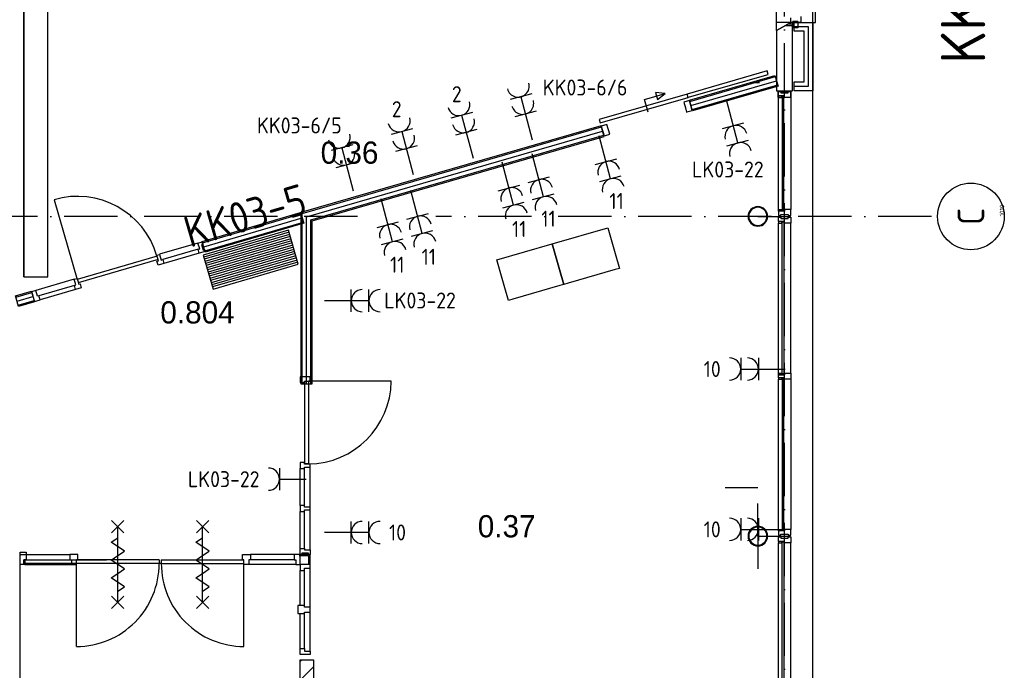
# Model space of a CAD drawing. Header units: millimetres. Extents: x -6587 to 112885, y 244 to 84344.
# Tile 30 of 47: x 75487 to 86566, y 14858 to 22184. Entities that reach past the tile are written whole.
import ezdxf
from ezdxf.enums import TextEntityAlignment as Align

# ---------------------------------------------------------------- set-up
doc = ezdxf.new("R2010")
doc.units = ezdxf.units.MM
doc.header["$LTSCALE"] = 100
doc.linetypes.add('DASHDOT', pattern=[9, 6, -1.5, 0, -1.5])
doc.layers.get('0').update_dxf_attribs({"linetype": 'CONTINUOUS'})
for name, color, linetype in [('AL$7----_STRAMIEN', 1, 'DASHDOT'), ('ALN-----_BLOCKNAAM', 2, 'CONTINUOUS'), ('BOUW', 8, 'CONTINUOUS'), ('EB6220--_ATTRIB', 2, 'CONTINUOUS'), ('EB62203-_ATTRIB', 2, 'CONTINUOUS'), ('EB63105-_ATTRIB', 2, 'CONTINUOUS'), ('EL6220--_KRACHT', 2, 'CONTINUOUS'), ('EL62203-_KRACHT-WCD230', 3, 'CONTINUOUS'), ('EL63105-_LICHT-KAST', 3, 'CONTINUOUS'), ('KABELGOOT', 8, 'CONTINUOUS'), ('TEKST18', 1, 'CONTINUOUS')]:
    doc.layers.add(name, color=color, linetype=linetype)
doc.styles.add('1_8', font='iso', dxfattribs={"width": 0.7, "height": 1.8})
doc.styles.add('3_5', font='iso', dxfattribs={"height": 3.5})
doc.styles.add('BURO-025', font='BUROFONT.shx', dxfattribs={"height": 250})
doc.styles.add('MAATVOERING', font='iso.shx')
doc.styles.add('NORATT', font='isocp.shx')
doc.styles.get("Standard").update_dxf_attribs({"font": 'iso.shx'})

# ---------------------------------------------------------------- blocks, each defined once
blk = doc.blocks.new('ES3W2A')
at = {"ltscale": 0.5}
for p, q in [((1.25, 2), (-1.25, 2)), ((0, 2), (0, -3)), ((1.25, 0), (-1.25, 0))]:
    blk.add_line(p, q, dxfattribs=at)
for centre in [(0, 3.25), (0, 1.25)]:
    blk.add_arc(centre, 1.25, 180, 0, dxfattribs=at)
at = {"ltscale": 0.5, "style": '1_8'}
for tag, flags, p in [('VERMOGEN', 9, (-2.5, 5)), ('GROEP', 8, (0, 5)), ('SCHAK', 8, (2.5, 5)), ('GELIJK', 9, (5, 5)), ('KAST', 9, (7, 5)), ('TAL', 8, (2.5, 5))]:
    blk.add_attdef(tag, text='', height=1.8, rotation=90, dxfattribs=dict(at, flags=flags)).set_placement(p, align=Align.MIDDLE_CENTER)
at = {"ltscale": 0.5, "style": '1_8', "width": 0.7, "flags": 8}
blk.add_attdef('DOEL', text='', height=1.8, rotation=90, dxfattribs=at).set_placement((-2.5, 5), align=Align.MIDDLE_LEFT)
at = {"ltscale": 0.5, "style": '1_8', "flags": 9}
blk.add_attdef('M_CODE', text='', height=1.8, dxfattribs=at).set_placement((0, 0), align=Align.MIDDLE_CENTER)
blk = doc.blocks.new('ES111261')
for p, q in [((-5, 1.75), (5, 1.75)), ((-5, 1.5), (5, 1.5)), ((-5, 1.25), (5, 1.25)), ((-5, 1), (5, 1)), ((-5, 0.75), (5, 0.75)), ((-5, 0.5), (5, 0.5)), ((-5, 0.25), (5, 0.25)), ((-5, 0), (5, 0)), ((-5, -0.25), (5, -0.25)), ((-5, -0.5), (5, -0.5)), ((-5, -0.75), (5, -0.75)), ((-5, -1), (5, -1)), ((-5, -1.25), (5, -1.25)), ((-5, -1.5), (5, -1.5)), ((-5, -1.75), (5, -1.75)), ((-5, -2), (5, -2))]:
    blk.add_line(p, q)
blk.add_lwpolyline([(-5, -2), (5, -2), (5, 2), (-5, 2)], close=True)
for tag, height, style, flags, p in [('GROEPI', 1.8, '1_8', 9, (0, 9.5)), ('GROEP', 1.8, '1_8', 8, (0, 7.5)), ('CODE', 3.5, '3_5', 8, (0, 4.5)), ('M_CODE', 1.8, '1_8', 9, (0, 0)), ('KAST', 1.8, '1_8', 9, (0, -3.5)), ('VERMOGEN', 1.8, '1_8', 9, (0, -5.5)), ('DOEL', 1.8, '1_8', 9, (0, -7.5)), ('VERMOGENI', 1.8, '1_8', 9, (0, -9.5)), ('DOELI', 1.8, '1_8', 9, (0, -11.5))]:
    blk.add_attdef(tag, text='', height=height, dxfattribs=dict(style=style, flags=flags)).set_placement(p, align=Align.MIDDLE_CENTER)
at = {"style": '1_8', "flags": 9}
blk.add_attdef('RUIMTE', text='', height=1.8, dxfattribs=at).set_placement((0, -9.5), align=Align.MIDDLE)
blk = doc.blocks.new('ES3W1A')
for p, q in [((1.25, 0), (-1.25, 0)), ((0, 0), (0, -3))]:
    blk.add_line(p, q)
blk.add_arc((0, 1.25), 1.25, 180, 0)
at = {"style": '1_8'}
for tag, flags, p in [('VERMOGEN', 9, (-2.5, 3)), ('GROEP', 8, (0, 3)), ('SCHAK', 8, (2.5, 3)), ('GELIJK', 9, (5, 3)), ('KAST', 9, (7, 3)), ('TAL', 8, (2.5, 3))]:
    blk.add_attdef(tag, text='', height=1.8, rotation=90, dxfattribs=dict(at, flags=flags)).set_placement(p, align=Align.MIDDLE_CENTER)
at = {"style": '1_8', "width": 0.7, "flags": 8}
blk.add_attdef('DOEL', text='', height=1.8, rotation=90, dxfattribs=at).set_placement((-2.5, 3), align=Align.MIDDLE_LEFT)
at = {"style": '1_8', "flags": 9}
blk.add_attdef('M_CODE', text='', height=1.8, dxfattribs=at).set_placement((0, 0), align=Align.MIDDLE_CENTER)
blk = doc.blocks.new('ES111271')
at = {"color": 0, "ltscale": 0.5}
blk.add_line((0, 15), (0, -15), dxfattribs=at)
at = {"color": 0}
blk.add_line((0, 15), (0, -15), dxfattribs=at)
for points in [[(-1.87, 8), (0, 15), (1.87, 8)], [(-1.87, 8), (0, 15), (1.87, 8)], [(1.87, -8), (0, -15), (-1.87, -8)], [(1.87, -8), (0, -15), (-1.87, -8)]]:
    blk.add_lwpolyline(points, close=True, dxfattribs=at)
at = {"color": 0, "ltscale": 0.5, "style": 'NORATT', "flags": 8}
blk.add_attdef('KAST-1', text='', height=5, rotation=270, dxfattribs=at).set_placement((0, 17.5), align=Align.MIDDLE_RIGHT)
at = {"color": 0, "flags": 8}
blk.add_attdef('KAST-1', text='', height=5, rotation=270, dxfattribs=at).set_placement((0, 17.5), align=Align.MIDDLE_RIGHT)
at = {"ltscale": 0.5, "style": 'NORATT', "flags": 9}
for tag in ['GELIJKI', 'TAL']:
    blk.add_attdef(tag, text='', height=1.8, rotation=90, dxfattribs=at).set_placement((5, 16.75), align=Align.MIDDLE_CENTER)
at = {"ltscale": 0.5, "style": 'NORATT'}
for tag, height, flags, p in [('GROEPI', 1.8, 9, (0, 9.5)), ('GROEP', 1.8, 8, (0, 7.5)), ('CODE', 3.5, 8, (0, 4.5)), ('M_CODE', 1.8, 9, (0, 0)), ('KAST', 1.8, 9, (0, -3.5)), ('VERMOGEN', 1.8, 9, (0, -5.5)), ('DOEL', 1.8, 9, (0, -7.5)), ('VERMOGENI', 1.8, 9, (0, -9.5)), ('DOELI', 1.8, 9, (0, -11.5))]:
    blk.add_attdef(tag, text='', height=height, dxfattribs=dict(at, flags=flags)).set_placement(p, align=Align.MIDDLE_CENTER)
at = {"color": 0, "ltscale": 0.5, "style": 'NORATT', "flags": 8}
blk.add_attdef('KAST-2', text='', height=5, rotation=270, dxfattribs=at).set_placement((0, -17.5), align=Align.MIDDLE_LEFT)
at = {"color": 0, "flags": 8}
blk.add_attdef('KAST-2', text='', height=5, rotation=270, dxfattribs=at).set_placement((0, -17.5), align=Align.MIDDLE_LEFT)
blk = doc.blocks.new('VER90')
at = {"linetype": 'Continuous'}
blk.add_lwpolyline([(45, 139), (-45, 139), (-45, 67), (-28, 67), (-28, 0), (28, 0), (28, 67), (45, 67)], close=True, dxfattribs=at)
at = {"layer": 'ALN-----_BLOCKNAAM', "linetype": 'Continuous'}
blk.add_text('VER90', height=1, dxfattribs=at).set_placement((0, 0))
blk = doc.blocks.new('BU11467H02')
at = {"linetype": 'Continuous'}
blk.add_lwpolyline([(33.5, 114), (-33.5, 114), (-33.5, 67), (-16.5, 67), (-16.5, 0), (16.5, 0), (16.5, 67), (33.5, 67)], close=True, dxfattribs=at)
blk = doc.blocks.new('1010')
at = {"layer": 'AL$7----_STRAMIEN', "color": 7, "linetype": 'Continuous'}
blk.add_circle((0, 750), 750, dxfattribs=at)
at = {"layer": 'AL$7----_STRAMIEN', "color": 3, "linetype": 'Continuous'}
blk.add_attdef('STR-NAAM', text='', height=600, rotation=360, dxfattribs=at).set_placement((0, 750), align=Align.MIDDLE)
at = {"layer": 'ALN-----_BLOCKNAAM', "linetype": 'Continuous'}
blk.add_text('1010', height=100, dxfattribs=at).set_placement((0, 0))

msp = doc.modelspace()

# ---------------------------------------------------------------- hatches: boundary and pattern name
at = {"layer": 'BOUW'}
h = msp.add_hatch(dxfattribs=at)
h.set_pattern_fill('PREFBET', color=256, style=0)
h.set_pattern_definition([(45, (90833.4, 33936.04), (-106.066, 106.066), [])])
h.paths.add_polyline_path([(78643, 10274), (78793, 10274), (78793, 14976), (78643, 14976)])

# ---------------------------------------------------------------- linework, layer by layer
at = {"layer": 'AL$7----_STRAMIEN', "color": 1}
for p, q in [((84093, 6018), (84093, 77760)), ((79288, 19969), (64878, 19969)), ((85745, 19969), (80171, 19969))]:
    msp.add_line(p, q, dxfattribs=at)
at = {"layer": 'BOUW'}
for p, q in [((84413, 8849), (84413, 58089)), ((84003, 22062), (84003, 23276)), ((84443, 22154), (84443, 23184)), ((84163, 22154), (84163, 22204)), ((84188, 22093), (84188, 22164)), ((84188, 22164), (84244, 22164)), ((84188, 22164), (84188, 22154)), ((84244, 22164), (84188, 22164)), ((84244, 22164), (84244, 22093)), ((84244, 22154), (84244, 22164)), ((84277, 22221), (84277, 22154)), ((84003, 22062), (84163, 22154)), ((84163, 22154), (84003, 22154)), ((84163, 22154), (84003, 22062)), ((84003, 22062), (84003, 21384)), ((84101, 22118), (84183, 22118)), ((84135, 22138), (84183, 22138)), ((84188, 22154), (84163, 22154)), ((84183, 22154), (84163, 22154)), ((84183, 21384), (84183, 22154)), ((84188, 22154), (84188, 22154)), ((84244, 22093), (84188, 22093)), ((84203, 22154), (84413, 22154)), ((84203, 22054), (84203, 22154)), ((84363, 22104), (84203, 22104)), ((84363, 22104), (84203, 22104)), ((84313, 22054), (84203, 22054)), ((84277, 22154), (84244, 22154)), ((84313, 21484), (84313, 22054)), ((84363, 21434), (84363, 22104)), ((84363, 21434), (84363, 22104)), ((84413, 22154), (84443, 22154)), ((84413, 22154), (84413, 21384)), ((83899, 21607), (82997, 21347)), ((83910, 21568), (83899, 21607)), ((82998, 21306), (83910, 21568)), ((83022, 21278), (83985, 21557)), ((83026, 21263), (83990, 21543)), ((83040, 21218), (84003, 21497)), ((83985, 21557), (84020, 21437)), ((83053, 21172), (84016, 21451)), ((84020, 21437), (83057, 21158)), ((83813, 21474), (83713, 21474)), ((84003, 21384), (84183, 21384)), ((84203, 21384), (84203, 21484)), ((84203, 21484), (84313, 21484)), ((84203, 21434), (84363, 21434)), ((84203, 21434), (84363, 21434)), ((84413, 21384), (84203, 21384)), ((84413, 8849), (84413, 21384)), ((82997, 21347), (82009, 21061)), ((82020, 21022), (83008, 21309)), ((82516, 21285), (82750, 21352)), ((82557, 21144), (82516, 21285)), ((82642, 21363), (82665, 21286)), ((82750, 21352), (82642, 21363)), ((82665, 21286), (82750, 21352)), ((83024, 21273), (82959, 21254)), ((83008, 21309), (82997, 21347)), ((83057, 21158), (83022, 21278)), ((83055, 21163), (83024, 21273)), ((84023, 21374), (84162, 21374)), ((84023, 21307), (84023, 21374)), ((84162, 21307), (84023, 21307)), ((84024, 21375), (84053, 21375)), ((84024, 21325), (84024, 21375)), ((84091, 21325), (84024, 21325)), ((84024, 21325), (84024, 21308)), ((84062, 21325), (84024, 21325)), ((84024, 21308), (84062, 21308)), ((84024, 20045), (84024, 21308)), ((84053, 21375), (84053, 21361)), ((84053, 21361), (84133, 21361)), ((84062, 21325), (84062, 21308)), ((84091, 21325), (84062, 21325)), ((84062, 21308), (84062, 21325)), ((84062, 21308), (84066, 21308)), ((84066, 21321), (84087, 21321)), ((84066, 21308), (84066, 21321)), ((84066, 21321), (84066, 20032)), ((84087, 21321), (84066, 21321)), ((84087, 21321), (84087, 21308)), ((84087, 20032), (84087, 21321)), ((84087, 21308), (84091, 21308)), ((84091, 21308), (84091, 21325)), ((84091, 21308), (84091, 21325)), ((84163, 21308), (84091, 21308)), ((84133, 21375), (84163, 21375)), ((84133, 21361), (84133, 21375)), ((84162, 21374), (84162, 21307)), ((84163, 21375), (84163, 21308)), ((84163, 21308), (84163, 20045)), ((82959, 21254), (82977, 21193)), ((82977, 21193), (82991, 21144)), ((83007, 21149), (83055, 21163)), ((82009, 21061), (82020, 21022)), ((82991, 21144), (83007, 21149)), ((82029, 20990), (78651, 20012)), ((78666, 20000), (82033, 20976)), ((82064, 20870), (82029, 20990)), ((82095, 21004), (82031, 20985)), ((82031, 20985), (82048, 20924)), ((82127, 20894), (82095, 21004)), ((78714, 19965), (82046, 20930)), ((78761, 19929), (82060, 20884)), ((78776, 19918), (82064, 20870)), ((82048, 20924), (82062, 20875)), ((82062, 20875), (82079, 20880)), ((82079, 20880), (82127, 20894)), ((78651, 20012), (78651, 19050)), ((78666, 19050), (78666, 20000)), ((78714, 19050), (78714, 19965)), ((84024, 20045), (84062, 20045)), ((84024, 20028), (84024, 20045)), ((84024, 20028), (84024, 19978)), ((84091, 20028), (84024, 20028)), ((84062, 20028), (84024, 20028)), ((84024, 19978), (84053, 19978)), ((84024, 19960), (84053, 19960)), ((84024, 19910), (84024, 19960)), ((84053, 19992), (84133, 19992)), ((84053, 19978), (84053, 19992)), ((84053, 19960), (84053, 19946)), ((84053, 19946), (84133, 19946)), ((84062, 20028), (84062, 20045)), ((84062, 20045), (84066, 20045)), ((84062, 20045), (84062, 20028)), ((84091, 20028), (84062, 20028)), ((84066, 20045), (84066, 20032)), ((84066, 20032), (84087, 20032)), ((84066, 20032), (84087, 20032)), ((84087, 20045), (84091, 20045)), ((84087, 20032), (84087, 20045)), ((84163, 20045), (84091, 20045)), ((84091, 20045), (84091, 20028)), ((84091, 20045), (84091, 20028)), ((84133, 19992), (84133, 19978)), ((84133, 19978), (84163, 19978)), ((84133, 19960), (84163, 19960)), ((84133, 19946), (84133, 19960)), ((84163, 19978), (84163, 20045)), ((84163, 19960), (84163, 19893)), ((78714, 19050), (78714, 19898)), ((78761, 19050), (78761, 19929)), ((78776, 19050), (78776, 19918)), ((84091, 19910), (84024, 19910)), ((84024, 19910), (84024, 19893)), ((84062, 19910), (84024, 19910)), ((84024, 19893), (84062, 19893)), ((84024, 18202), (84024, 19893)), ((84062, 19910), (84062, 19893)), ((84091, 19910), (84062, 19910)), ((84062, 19893), (84062, 19910)), ((84062, 19893), (84066, 19893)), ((84066, 19906), (84087, 19906)), ((84066, 19893), (84066, 19906)), ((84066, 19906), (84087, 19906)), ((84066, 18189), (84066, 19906)), ((84087, 19906), (84087, 19893)), ((84087, 19906), (84087, 18189)), ((84087, 19893), (84091, 19893)), ((84091, 19893), (84091, 19910)), ((84091, 19893), (84091, 19910)), ((84163, 19893), (84091, 19893)), ((84163, 18202), (84163, 19893)), ((77493, 19668), (77061, 19542)), ((77495, 19599), (77096, 19482)), ((77508, 19554), (77109, 19437)), ((76101, 19262), (75668, 19135)), ((76103, 19192), (75703, 19076)), ((76116, 19147), (75717, 19031)), ((78651, 19050), (78651, 18083)), ((78666, 18083), (78666, 19050)), ((78714, 18083), (78714, 19050)), ((78761, 18083), (78761, 19050)), ((78776, 18083), (78776, 19050)), ((84087, 18189), (84066, 18189)), ((78651, 18083), (78776, 18083)), ((79667, 18112), (78737, 18112)), ((84024, 16445), (84024, 18135)), ((84066, 18148), (84066, 16432)), ((84087, 18148), (84066, 18148)), ((84087, 16432), (84087, 18148)), ((84163, 18135), (84163, 16445)), ((83793, 16914), (83425, 16914)), ((83793, 16914), (83425, 16914)), ((83793, 16914), (83425, 16914)), ((83793, 16369), (83793, 16737)), ((83793, 16369), (83793, 16737)), ((83793, 16369), (83793, 16737)), ((84024, 16445), (84062, 16445)), ((84024, 16428), (84024, 16445)), ((84024, 16428), (84024, 16378)), ((84091, 16428), (84024, 16428)), ((84062, 16428), (84024, 16428)), ((84062, 16428), (84062, 16445)), ((84062, 16445), (84066, 16445)), ((84062, 16445), (84062, 16428)), ((84091, 16428), (84062, 16428)), ((84066, 16445), (84066, 16432)), ((84066, 16432), (84087, 16432)), ((84066, 16432), (84087, 16432)), ((84087, 16445), (84091, 16445)), ((84087, 16432), (84087, 16445)), ((84163, 16445), (84091, 16445)), ((84091, 16445), (84091, 16428)), ((84091, 16445), (84091, 16428)), ((84163, 16378), (84163, 16445)), ((83793, 16369), (84161, 16369)), ((83793, 16369), (83793, 16001)), ((83793, 16369), (84161, 16369)), ((84024, 16378), (84053, 16378)), ((84024, 16360), (84053, 16360)), ((84024, 16310), (84024, 16360)), ((84091, 16310), (84024, 16310)), ((84024, 16310), (84024, 16293)), ((84062, 16310), (84024, 16310)), ((84024, 16293), (84062, 16293)), ((84024, 14602), (84024, 16293)), ((84053, 16392), (84133, 16392)), ((84053, 16378), (84053, 16392)), ((84053, 16360), (84053, 16346)), ((84053, 16346), (84133, 16346)), ((84062, 16310), (84062, 16293)), ((84091, 16310), (84062, 16310)), ((84062, 16293), (84062, 16310)), ((84062, 16293), (84066, 16293)), ((84066, 16306), (84087, 16306)), ((84066, 16293), (84066, 16306)), ((84066, 16306), (84087, 16306)), ((84066, 14589), (84066, 16306)), ((84087, 16306), (84087, 16293)), ((84087, 16306), (84087, 14589)), ((84087, 16293), (84091, 16293)), ((84091, 16293), (84091, 16310)), ((84091, 16293), (84091, 16310)), ((84163, 16293), (84091, 16293)), ((84133, 16392), (84133, 16378)), ((84133, 16378), (84163, 16378)), ((84133, 16360), (84163, 16360)), ((84133, 16346), (84133, 16360)), ((84163, 16360), (84163, 16293)), ((84163, 14602), (84163, 16293)), ((75493, 16049), (75493, 16188)), ((75493, 16188), (75560, 16188)), ((75493, 9238), (75493, 16187)), ((75560, 16188), (75560, 16100)), ((75533, 16059), (75533, 16100)), ((75560, 16100), (75533, 16100)), ((75533, 16100), (75533, 16049)), ((75533, 16100), (76463, 16100)), ((75560, 16163), (76052, 16163)), ((75560, 16100), (76052, 16100)), ((77055, 16100), (77055, 16060)), ((77080, 16100), (77080, 16060)), ((78576, 16163), (78083, 16163)), ((78576, 16100), (78083, 16100)), ((78757, 16163), (78633, 16163)), ((78739, 16145), (78633, 16145)), ((78739, 16145), (78757, 16163)), ((78739, 16054), (78739, 16145)), ((78757, 16054), (78757, 16163)), ((76463, 16059), (75533, 16059)), ((75543, 16049), (76069, 16049)), ((77080, 16060), (77055, 16060)), ((78593, 16049), (78066, 16049)), ((78643, 14974), (78793, 14974)), ((78643, 10274), (78643, 14974)), ((78793, 14974), (78793, 10274))]:
    msp.add_line(p, q, dxfattribs=at)
for points in [[(75873, 20157), (76135, 19260)], [(77543, 19673), (78652, 19996)], [(77557, 19627), (78666, 19951)], [(83793, 19969), (83425, 19969)], [(83793, 19969), (84161, 19969)], [(77570, 19582), (78679, 19905)], [(82103, 19840), (82186, 19552), (82235, 19384), (82187, 19370), (81659, 19217), (81611, 19203), (81562, 19371), (81478, 19659), (82103, 19840)], [(77566, 19595), (77573, 19573), (77508, 19554), (77495, 19599), (77512, 19604), (77493, 19668), (77541, 19682), (77548, 19659), (77531, 19654), (77550, 19590), (77566, 19595), (77573, 19573)], [(81478, 19659), (81562, 19371), (81611, 19203), (81563, 19189), (81034, 19036), (80986, 19022), (80938, 19190), (80854, 19479), (81478, 19659)], [(77032, 19522), (76135, 19260)], [(77043, 19484), (76146, 19222)], [(75443, 19060), (75623, 19112)], [(75457, 19014), (75636, 19066)], [(75668, 19135), (75620, 19121), (75634, 19072), (75634, 19072), (75652, 19012), (75716, 19031), (75703, 19076), (75687, 19071), (75668, 19135), (75620, 19121)], [(75470, 18968), (75649, 19020)], [(78757, 18164), (78643, 18164), (78643, 18097), (78690, 18097), (78690, 18114), (78757, 18114), (78757, 18164)], [(78643, 16713), (78643, 17130)], [(78690, 16713), (78690, 17130)], [(78757, 16696), (78757, 17147)], [(83793, 16914), (83425, 16914)], [(83793, 16914), (83425, 16914)], [(78643, 16230), (78643, 16646)], [(78690, 16230), (78690, 16646)], [(78757, 16213), (78757, 16663)], [(76520, 16404), (76660, 16544)], [(76660, 16404), (76520, 16544)], [(77475, 16404), (77615, 16544)], [(77615, 16404), (77475, 16544)], [(76590, 15624), (76590, 16474)], [(77545, 15624), (77545, 16474)], [(76590, 16149), (76665, 16199), (76515, 16299), (76590, 16349)], [(77545, 16149), (77620, 16199), (77470, 16299), (77545, 16349)], [(78666, 16163), (78643, 16163), (78643, 16230), (78690, 16230), (78690, 16213), (78757, 16213), (78757, 16163)], [(78643, 16163), (78666, 16163), (78666, 16180), (78733, 16180), (78733, 16163)], [(75493, 16049), (75493, 16163), (75560, 16163), (75560, 16100), (75543, 16100), (75543, 16049), (75493, 16049)], [(76069, 16049), (76125, 16049), (76125, 16100), (76142, 16100), (76142, 16163), (76052, 16163), (76052, 16100), (76069, 16100), (76069, 16049), (76125, 16049)], [(77055, 16100), (76125, 16100)], [(76590, 15949), (76665, 15999), (76515, 16099), (76590, 16149)], [(77080, 16100), (78010, 16100)], [(77545, 15949), (77620, 15999), (77470, 16099), (77545, 16149)], [(78066, 16049), (78010, 16049), (78010, 16100), (77993, 16100), (77993, 16163), (78083, 16163), (78083, 16100), (78066, 16100), (78066, 16049), (78010, 16049)], [(78643, 16049), (78643, 16163), (78576, 16163), (78576, 16100), (78593, 16100), (78593, 16049), (78643, 16049)], [(78757, 16163), (78733, 16163)], [(77055, 16060), (76125, 16060)], [(76125, 15126), (76125, 16060)], [(77080, 16060), (78010, 16060)], [(78010, 15126), (78010, 16060)], [(78643, 15587), (78643, 15982)], [(78690, 15587), (78690, 15982)], [(78757, 15075), (78757, 16009)], [(76590, 15749), (76665, 15799), (76515, 15899), (76590, 15949)], [(77545, 15749), (77620, 15799), (77470, 15899), (77545, 15949)], [(76520, 15554), (76660, 15694)], [(76660, 15554), (76520, 15694)], [(77475, 15554), (77615, 15694)], [(77615, 15554), (77475, 15694)], [(78643, 15102), (78643, 15497)], [(78690, 15102), (78690, 15497)]]:
    msp.add_lwpolyline(points, dxfattribs=at)
for points in [[(83903, 19969, 1), (83683, 19969, 1)], [(83895, 19969, 1), (83691, 19969, 1)]]:
    msp.add_lwpolyline(points, format="xyb", close=True, dxfattribs=at)
for points in [[(77539, 19687), (78648, 20011), (78683, 19891), (77574, 19567)], [(75439, 19074), (75619, 19126), (75654, 19006), (75474, 18954)], [(84163, 18135), (84091, 18135), (84091, 18152), (84024, 18152), (84024, 18185), (84091, 18185), (84091, 18202), (84163, 18202)], [(84062, 18185), (84024, 18185), (84024, 18202), (84062, 18202)], [(84062, 18202), (84066, 18202), (84066, 18189), (84087, 18189), (84087, 18202), (84091, 18202), (84091, 18185), (84062, 18185)], [(78737, 17182), (78696, 17182), (78696, 18112), (78737, 18112)], [(84062, 18152), (84024, 18152), (84024, 18135), (84062, 18135)], [(84062, 18135), (84066, 18135), (84066, 18148), (84087, 18148), (84087, 18135), (84091, 18135), (84091, 18152), (84062, 18152)], [(78643, 16049), (78643, 15982), (78690, 15982), (78690, 16009), (78757, 16009), (78757, 16049)], [(78643, 15035), (78643, 15102), (78690, 15102), (78690, 15075), (78757, 15075), (78757, 15035)]]:
    msp.add_lwpolyline(points, close=True, dxfattribs=at)
for centre, radius, start, end in [((76135, 19260), 934, 16.2786, 106.2786), ((78728, 18121), 939, 270.538, 359.462), ((83793, 16369), 110, 0, 180), ((83793, 16369), 110, 0, 180), ((83793, 16369), 110, 0, 180), ((83793, 16369), 102, 0, 180), ((83793, 16369), 102, 0, 180), ((83793, 16369), 102, 0, 180), ((83793, 16369), 110, 180, 0), ((83793, 16369), 110, 180, 0), ((83793, 16369), 110, 180, 0), ((83793, 16369), 102, 180, 0), ((83793, 16369), 102, 180, 0), ((83793, 16369), 102, 180, 0), ((76125, 16057), 931, 270.0361, 0.2098), ((78011, 16057), 931, 179.7902, 269.9639)]:
    msp.add_arc(centre, radius, start, end, dxfattribs=at)
at = {"layer": 'KABELGOOT', "color": 8}
for p, q in [((75532, 42120, 3710), (75532, 19288, 3710)), ((75532, 19288, 3650), (75532, 42120, 3650)), ((75802, 19288, 3650), (75802, 42120, 3650)), ((75802, 19288, 3710), (75802, 42120, 3710)), ((75532, 19348, 3650), (75532, 19288, 3650)), ((75532, 19288, 3650), (75802, 19288, 3650)), ((75802, 19288, 3650), (75802, 19348, 3650))]:
    msp.add_line(p, q, dxfattribs=at)

# ---------------------------------------------------------------- block references
at = {"layer": 'AL$7----_STRAMIEN', "color": 8, "xscale": 0.5, "yscale": 0.5, "zscale": 0.5, "rotation": 90}
msp.add_blockref('1010', (86565, 19969), dxfattribs=at).add_auto_attribs({'STR-NAAM': 'C'})
msp.add_blockref('1010', (86565, 19969), dxfattribs=at).add_auto_attribs({'STR-NAAM': 'C'})
at = {"layer": 'BOUW', "xscale": -1, "rotation": 196.2786346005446}
for p in [(77045, 19537), (76116, 19266)]:
    msp.add_blockref('BU11467H02', p, dxfattribs=at)
at = {"layer": 'BOUW', "rotation": 90}
for name, p in [('BU11467H02', (78757, 17163)), ('BU11467H02', (78757, 16680)), ('VER90', (78757, 15542))]:
    msp.add_blockref(name, p, dxfattribs=at)
at = {"layer": 'EL6220--_KRACHT', "ltscale": 0.5}
ref = msp.add_blockref('ES111271', (86102, 25437), dxfattribs=dict(at, xscale=100, yscale=100, zscale=100))
ref.add_attrib('KAST-1', 'KK03-6', dxfattribs={"layer": 'EB6220--_ATTRIB', "color": 4, "ltscale": 0.5, "height": 500, "rotation": 90, "style": 'NORATT', "flags": 8}).set_placement((86102, 27187), align=Align.MIDDLE_LEFT)
ref.add_attrib('KAST-2', 'KK03-5', dxfattribs={"layer": 'EB6220--_ATTRIB', "color": 4, "ltscale": 0.5, "height": 500, "rotation": 90, "style": 'NORATT', "flags": 8}).set_placement((86102, 23687), align=Align.MIDDLE_RIGHT)
at = {"layer": 'EL62203-_KRACHT-WCD230'}
ref = msp.add_blockref('ES3W2A', (81178, 21122), dxfattribs=dict(at, xscale=99.99999999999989, yscale=99.99999999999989, zscale=99.99999999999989, rotation=14.79676224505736))
ref.add_attrib('GROEP', 'KK03-6/6', dxfattribs={"layer": 'EB62203-_ATTRIB', "color": 1, "height": 180, "style": '1_8', "flags": 8}).set_placement((82325, 21420), align=Align.MIDDLE_RIGHT)
ref = msp.add_blockref('ES3W2A', (80511, 20914), dxfattribs=dict(at, xscale=100, yscale=100, zscale=100, rotation=14.79676224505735))
ref.add_attrib('GROEP', '2', dxfattribs={"layer": 'EB62203-_ATTRIB', "color": 1, "height": 180, "style": '1_8', "flags": 8}).set_placement((80460, 21345), align=Align.MIDDLE_RIGHT)
ref = msp.add_blockref('ES3W2A', (83515, 20990, 1050), dxfattribs=dict(at, xscale=100, yscale=100, zscale=100, rotation=194.7967622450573))
ref.add_attrib('GROEP', 'LK03-22', dxfattribs={"layer": 'EB62203-_ATTRIB', "color": 1, "height": 180, "style": '1_8', "flags": 8}).set_placement((83858, 20497, 1050), align=Align.MIDDLE_RIGHT)
ref = msp.add_blockref('ES3W2A', (79838, 20731), dxfattribs=dict(at, xscale=100, yscale=100, zscale=100, rotation=14.79676224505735))
ref.add_attrib('GROEP', '2', dxfattribs={"layer": 'EB62203-_ATTRIB', "color": 1, "height": 180, "style": '1_8', "flags": 8}).set_placement((79784, 21176), align=Align.MIDDLE_RIGHT)
ref = msp.add_blockref('ES3W2A', (79164, 20548), dxfattribs=dict(at, xscale=100, yscale=100, zscale=100, rotation=14.79676224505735))
ref.add_attrib('GROEP', 'KK03-6/5', dxfattribs={"layer": 'EB62203-_ATTRIB', "color": 1, "height": 180, "style": '1_8', "flags": 8}).set_placement((79110, 20993), align=Align.MIDDLE_RIGHT)
ref = msp.add_blockref('ES3W2A', (82084, 20586), dxfattribs=dict(at, xscale=100, yscale=100, zscale=100, rotation=194.7967622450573))
ref.add_attrib('GROEP', '11', dxfattribs={"layer": 'EB62203-_ATTRIB', "color": 1, "height": 180, "style": '1_8', "flags": 8}).set_placement((82284, 20142), align=Align.MIDDLE_RIGHT)
ref = msp.add_blockref('ES3W2A', (80993, 20289), dxfattribs=dict(at, xscale=100, yscale=100, zscale=100, rotation=194.7967622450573))
ref.add_attrib('GROEP', '11', dxfattribs={"layer": 'EB62203-_ATTRIB', "color": 1, "height": 180, "style": '1_8', "flags": 8}).set_placement((81188, 19827), align=Align.MIDDLE_RIGHT)
ref = msp.add_blockref('ES3W2A', (81328, 20383), dxfattribs=dict(at, xscale=100, yscale=100, zscale=100, rotation=194.7967622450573))
ref.add_attrib('GROEP', '11', dxfattribs={"layer": 'EB62203-_ATTRIB', "color": 1, "height": 180, "style": '1_8', "flags": 8}).set_placement((81518, 19943), align=Align.MIDDLE_RIGHT)
ref = msp.add_blockref('ES3W2A', (79964, 19970), dxfattribs=dict(at, xscale=100, yscale=100, zscale=100, rotation=194.7967622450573))
ref.add_attrib('GROEP', '11', dxfattribs={"layer": 'EB62203-_ATTRIB', "color": 1, "height": 180, "style": '1_8', "flags": 8}).set_placement((80171, 19514), align=Align.MIDDLE_RIGHT)
ref = msp.add_blockref('ES3W2A', (79629, 19876), dxfattribs=dict(at, xscale=100, yscale=100, zscale=100, rotation=194.7967622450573))
ref.add_attrib('GROEP', '11', dxfattribs={"layer": 'EB62203-_ATTRIB', "color": 1, "height": 180, "style": '1_8', "flags": 8}).set_placement((79816, 19425), align=Align.MIDDLE_RIGHT)
ref = msp.add_blockref('ES3W2A', (79217, 19019, 1050), dxfattribs=dict(at, xscale=100, yscale=100, zscale=100, rotation=270))
ref.add_attrib('GROEP', 'LK03-22', dxfattribs={"layer": 'EB62203-_ATTRIB', "color": 1, "height": 180, "style": '1_8', "flags": 8}).set_placement((79589, 19022, 1050), align=Align.MIDDLE_LEFT)
ref = msp.add_blockref('ES3W2A', (83800, 18250), dxfattribs=dict(at, xscale=100, yscale=100, zscale=100, rotation=90))
ref.add_attrib('GROEP', '10', dxfattribs={"layer": 'EB62203-_ATTRIB', "color": 1, "height": 180, "style": '1_8', "flags": 8}).set_placement((83375, 18250), align=Align.MIDDLE_RIGHT)
ref = msp.add_blockref('ES3W1A', (78410, 17010, 1050), dxfattribs=dict(at, xscale=100, yscale=100, zscale=100, rotation=89.99999999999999))
ref.add_attrib('GROEP', 'LK03-22', dxfattribs={"layer": 'EB62203-_ATTRIB', "color": 1, "height": 180, "style": '1_8', "flags": 8}).set_placement((78185, 17010, 1050), align=Align.MIDDLE_RIGHT)
ref = msp.add_blockref('ES3W2A', (79217, 16410), dxfattribs=dict(at, xscale=100, yscale=100, zscale=100, rotation=270))
ref.add_attrib('GROEP', '10', dxfattribs={"layer": 'EB62203-_ATTRIB', "color": 1, "height": 180, "style": '1_8', "flags": 8}).set_placement((79642, 16410), align=Align.MIDDLE_LEFT)
ref = msp.add_blockref('ES3W2A', (83800, 16445), dxfattribs=dict(at, xscale=100, yscale=100, zscale=100, rotation=90))
ref.add_attrib('GROEP', '10', dxfattribs={"layer": 'EB62203-_ATTRIB', "color": 1, "height": 180, "style": '1_8', "flags": 8}).set_placement((83375, 16445), align=Align.MIDDLE_RIGHT)
at = {"layer": 'EL63105-_LICHT-KAST'}
ref = msp.add_blockref('ES111261', (78086, 19482), dxfattribs=dict(at, xscale=100, yscale=100, zscale=100, rotation=196.2471700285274))
ref.add_attrib('CODE', 'KK03-5', dxfattribs={"layer": 'EB63105-_ATTRIB', "color": 3, "height": 350, "rotation": 16.2472, "style": '3_5', "flags": 8}).set_placement((78023, 19978), align=Align.MIDDLE_CENTER)

# ---------------------------------------------------------------- texts
at = {"layer": 'BOUW', "style": 'BURO-025'}
for s, p in [('0.36', (78873, 20562)), ('0.804', (77069, 18763)), ('0.37', (80641, 16355))]:
    msp.add_text(s, height=250, dxfattribs=at).set_placement(p)
at = {"layer": 'TEKST18', "style": 'MAATVOERING'}
msp.add_text('BOVEN PLAFOND', height=180, dxfattribs=at).set_placement((73575, 22109))

doc.saveas('drawing.dxf')
